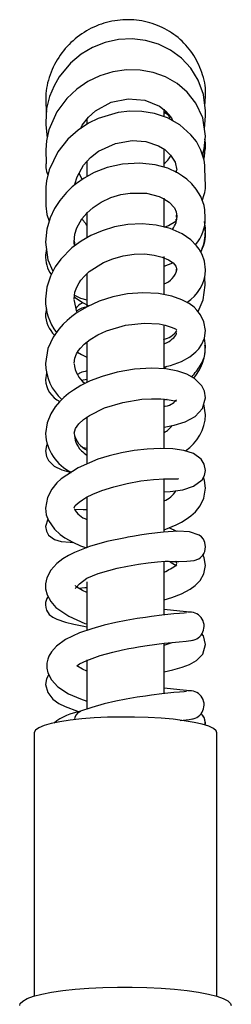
# Model space of a CAD drawing. Header units: millimetres. Extents: x 3938.164 to 3938.214, y 1657.157 to 1657.675.
# Tile 2 of 2: x 3938.171 to 3938.208, y 1657.502 to 1657.675. Entities that reach past the tile are written whole.
import ezdxf

# ---------------------------------------------------------------- set-up
doc = ezdxf.new("R2010")
doc.units = ezdxf.units.MM
doc.layers.add('SANINDUSA', color=3, linetype='Continuous')

msp = doc.modelspace()

# ---------------------------------------------------------------- linework, layer by layer
at = {"layer": 'SANINDUSA'}
for p, q in [((3938.203202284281, 1657.661225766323), (3938.203176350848, 1657.66152554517)), ((3938.203102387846, 1657.659445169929), (3938.203202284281, 1657.661225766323)), ((3938.175338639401, 1657.658224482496), (3938.175267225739, 1657.656157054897)), ((3938.195953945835, 1657.657747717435), (3938.195953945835, 1657.658902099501)), ((3938.196561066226, 1657.657999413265), (3938.195953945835, 1657.658337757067)), ((3938.203203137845, 1657.657745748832), (3938.20320248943, 1657.658619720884)), ((3938.175267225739, 1657.656157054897), (3938.175488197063, 1657.653916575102)), ((3938.182454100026, 1657.657309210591), (3938.182454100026, 1657.656347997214)), ((3938.203009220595, 1657.655450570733), (3938.203203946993, 1657.657758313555)), ((3938.203201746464, 1657.652865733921), (3938.203131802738, 1657.653471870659)), ((3938.175244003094, 1657.651797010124), (3938.175308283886, 1657.649405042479)), ((3938.195953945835, 1657.648887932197), (3938.195953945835, 1657.651987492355)), ((3938.182454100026, 1657.649861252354), (3938.182454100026, 1657.647250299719)), ((3938.18162510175, 1657.646602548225), (3938.181073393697, 1657.647682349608)), ((3938.203133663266, 1657.646339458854), (3938.203074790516, 1657.649135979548)), ((3938.175296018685, 1657.645332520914), (3938.175249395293, 1657.641970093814)), ((3938.195953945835, 1657.638221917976), (3938.195953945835, 1657.643330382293)), ((3938.182454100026, 1657.640874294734), (3938.182454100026, 1657.636515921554)), ((3938.203150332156, 1657.639833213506), (3938.203057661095, 1657.641258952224)), ((3938.198203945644, 1657.640095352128), (3938.198065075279, 1657.639306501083)), ((3938.20320167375, 1657.638044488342), (3938.203040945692, 1657.639222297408)), ((3938.203165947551, 1657.637600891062), (3938.203202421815, 1657.638035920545)), ((3938.18027774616, 1657.63494272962), (3938.180204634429, 1657.635603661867)), ((3938.175366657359, 1657.634483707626), (3938.175205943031, 1657.633364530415)), ((3938.195953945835, 1657.626538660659), (3938.195953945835, 1657.633081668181)), ((3938.195953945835, 1657.631400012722), (3938.197470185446, 1657.632020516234)), ((3938.182454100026, 1657.630116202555), (3938.182454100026, 1657.624403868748)), ((3938.203159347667, 1657.628064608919), (3938.203056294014, 1657.629474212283)), ((3938.175362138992, 1657.623937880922), (3938.175203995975, 1657.623037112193)), ((3938.195953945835, 1657.613551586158), (3938.195953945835, 1657.621107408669)), ((3938.182454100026, 1657.618158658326), (3938.182454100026, 1657.611024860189)), ((3938.203202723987, 1657.617415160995), (3938.203002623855, 1657.618770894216)), ((3938.181514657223, 1657.611451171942), (3938.182454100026, 1657.611616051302)), ((3938.195936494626, 1657.607916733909), (3938.196208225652, 1657.608059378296)), ((3938.195953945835, 1657.599454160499), (3938.195953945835, 1657.608149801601)), ((3938.203202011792, 1657.605371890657), (3938.202915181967, 1657.607302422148)), ((3938.182454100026, 1657.605031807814), (3938.182454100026, 1657.596785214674)), ((3938.182454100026, 1657.599470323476), (3938.181898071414, 1657.599565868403)), ((3938.195953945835, 1657.584851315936), (3938.195953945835, 1657.594197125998)), ((3938.182454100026, 1657.590986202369), (3938.182454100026, 1657.58207340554)), ((3938.198190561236, 1657.584931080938), (3938.196848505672, 1657.585556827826)), ((3938.195953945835, 1657.57683864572), (3938.195953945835, 1657.579708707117)), ((3938.195953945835, 1657.570284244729), (3938.195953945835, 1657.57683864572)), ((3938.182454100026, 1657.576112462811), (3938.182454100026, 1657.56757480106)), ((3938.195953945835, 1657.556496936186), (3938.195953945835, 1657.565323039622)), ((3938.195953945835, 1657.565123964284), (3938.196133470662, 1657.565063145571)), ((3938.182454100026, 1657.562419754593), (3938.182454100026, 1657.553787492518)), ((3938.203147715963, 1657.550974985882), (3938.203159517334, 1657.551478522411)), ((3938.173203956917, 1657.549621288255), (3938.173203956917, 1657.503470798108)), ((3938.205203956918, 1657.503470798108), (3938.205203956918, 1657.549621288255))]:
    msp.add_line(p, q, dxfattribs=at)
at = {"layer": 'SANINDUSA', "flags": 128}
for points in [[(3938.20320248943, 1657.658619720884), (3938.202854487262, 1657.661489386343), (3938.201939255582, 1657.664005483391), (3938.20063276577, 1657.666109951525), (3938.199004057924, 1657.667864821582), (3938.197095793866, 1657.669272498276), (3938.194986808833, 1657.670310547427), (3938.192730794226, 1657.670970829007), (3938.190373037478, 1657.671241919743), (3938.187983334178, 1657.671118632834), (3938.185647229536, 1657.670602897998), (3938.183457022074, 1657.669729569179), (3938.181463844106, 1657.668545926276), (3938.179600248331, 1657.666990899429), (3938.177621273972, 1657.664597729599), (3938.176705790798, 1657.663012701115), (3938.175939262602, 1657.661149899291), (3938.175406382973, 1657.65901792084), (3938.175338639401, 1657.658224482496)], [(3938.203203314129, 1657.654197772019), (3938.202705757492, 1657.65740930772), (3938.201514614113, 1657.659990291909), (3938.199999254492, 1657.661924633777), (3938.198228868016, 1657.663435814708), (3938.196215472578, 1657.664592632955), (3938.194035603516, 1657.66537326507), (3938.191743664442, 1657.665784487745), (3938.189382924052, 1657.665823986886), (3938.187016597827, 1657.665489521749), (3938.184726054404, 1657.664793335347), (3938.182603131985, 1657.663766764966), (3938.180695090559, 1657.662455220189), (3938.178956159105, 1657.660816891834), (3938.177218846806, 1657.658472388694), (3938.175802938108, 1657.655293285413), (3938.175368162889, 1657.653391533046), (3938.175244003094, 1657.651797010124)], [(3938.181372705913, 1657.655554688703), (3938.181632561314, 1657.656098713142), (3938.182757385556, 1657.657531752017), (3938.183950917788, 1657.658607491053), (3938.186700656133, 1657.660129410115), (3938.189679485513, 1657.66076031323), (3938.192600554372, 1657.660512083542), (3938.195172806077, 1657.659429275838), (3938.196235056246, 1657.658600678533), (3938.197173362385, 1657.657502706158), (3938.197499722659, 1657.656843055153)], [(3938.203074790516, 1657.649135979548), (3938.202981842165, 1657.649986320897), (3938.202406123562, 1657.651746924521), (3938.201594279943, 1657.653230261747), (3938.200656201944, 1657.654442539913), (3938.198682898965, 1657.656181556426), (3938.196536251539, 1657.657381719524), (3938.194298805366, 1657.658142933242), (3938.192076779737, 1657.658510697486), (3938.189941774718, 1657.658550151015), (3938.187932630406, 1657.658321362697), (3938.184416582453, 1657.657270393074), (3938.182741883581, 1657.656443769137), (3938.180949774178, 1657.655265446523), (3938.179146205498, 1657.653666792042), (3938.177362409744, 1657.651421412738), (3938.175858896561, 1657.64827636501), (3938.175382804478, 1657.646362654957), (3938.175296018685, 1657.645332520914)], [(3938.195884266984, 1657.658874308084), (3938.196784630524, 1657.657710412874), (3938.196945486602, 1657.657367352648)], [(3938.180353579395, 1657.645738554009), (3938.180357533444, 1657.645777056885), (3938.180739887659, 1657.647079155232), (3938.181862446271, 1657.649109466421), (3938.183084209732, 1657.650467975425), (3938.184457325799, 1657.651538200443), (3938.187476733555, 1657.652931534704), (3938.190379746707, 1657.653412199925), (3938.192760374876, 1657.6532383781), (3938.194962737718, 1657.652512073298), (3938.196071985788, 1657.651838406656), (3938.197092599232, 1657.650890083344), (3938.197878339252, 1657.649614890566), (3938.198159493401, 1657.648234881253)], [(3938.202664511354, 1657.650956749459), (3938.202978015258, 1657.651984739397), (3938.203203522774, 1657.654165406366)], [(3938.202913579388, 1657.650195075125), (3938.203023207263, 1657.650647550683), (3938.203201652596, 1657.652871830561)], [(3938.203057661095, 1657.641258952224), (3938.202956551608, 1657.64204610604), (3938.202356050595, 1657.643639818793), (3938.2015918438, 1657.644890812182), (3938.200811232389, 1657.645823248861), (3938.199931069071, 1657.64664344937), (3938.199191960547, 1657.647203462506), (3938.198291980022, 1657.647766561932), (3938.196583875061, 1657.648560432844), (3938.194398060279, 1657.649180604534), (3938.191717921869, 1657.649481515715), (3938.18868866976, 1657.649302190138), (3938.185976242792, 1657.648686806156), (3938.183740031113, 1657.64781427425), (3938.181980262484, 1657.646850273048), (3938.18065586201, 1657.645926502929), (3938.179885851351, 1657.645291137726), (3938.178875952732, 1657.644317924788), (3938.177702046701, 1657.642915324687), (3938.176809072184, 1657.641540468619), (3938.176011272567, 1657.639865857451), (3938.175431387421, 1657.637887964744), (3938.175205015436, 1657.635631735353)], [(3938.180204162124, 1657.635676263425), (3938.180349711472, 1657.636992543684), (3938.180692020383, 1657.638106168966), (3938.181582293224, 1657.639710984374), (3938.182426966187, 1657.640713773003), (3938.183527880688, 1657.641693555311), (3938.184946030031, 1657.642630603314), (3938.186651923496, 1657.643430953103), (3938.188391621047, 1657.643960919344), (3938.190043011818, 1657.644229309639), (3938.192870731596, 1657.644181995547), (3938.195075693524, 1657.643620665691), (3938.195934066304, 1657.643225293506), (3938.196858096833, 1657.642615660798), (3938.197770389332, 1657.641611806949), (3938.198077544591, 1657.640946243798), (3938.198202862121, 1657.640167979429)], [(3938.175249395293, 1657.641970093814), (3938.175434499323, 1657.640439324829), (3938.175842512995, 1657.63929024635)], [(3938.196044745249, 1657.638256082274), (3938.196709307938, 1657.638513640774), (3938.198024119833, 1657.639282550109)], [(3938.203201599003, 1657.630786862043), (3938.203016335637, 1657.632285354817), (3938.202586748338, 1657.633479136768), (3938.202079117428, 1657.634371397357), (3938.201617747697, 1657.63499013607), (3938.200622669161, 1657.636000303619), (3938.199124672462, 1657.637055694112), (3938.197012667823, 1657.638012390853), (3938.194594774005, 1657.638621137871), (3938.192103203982, 1657.63883717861), (3938.189637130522, 1657.63870824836), (3938.187274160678, 1657.638281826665), (3938.185097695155, 1657.63761794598), (3938.183149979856, 1657.636775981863), (3938.181449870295, 1657.635805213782), (3938.179839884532, 1657.634620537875), (3938.177890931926, 1657.63265940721), (3938.176916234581, 1657.63129802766), (3938.176060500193, 1657.629659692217), (3938.175442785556, 1657.627751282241), (3938.175205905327, 1657.625606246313)], [(3938.175204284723, 1657.635629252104), (3938.175641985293, 1657.632541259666), (3938.176506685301, 1657.630513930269)], [(3938.180204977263, 1657.625662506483), (3938.180356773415, 1657.626824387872), (3938.180688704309, 1657.627756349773), (3938.181073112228, 1657.628462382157), (3938.181406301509, 1657.628947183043), (3938.182016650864, 1657.629671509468), (3938.182862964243, 1657.630465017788), (3938.185361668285, 1657.632058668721), (3938.186971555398, 1657.632717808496), (3938.188773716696, 1657.633210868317), (3938.190700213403, 1657.633496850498), (3938.192577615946, 1657.633542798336), (3938.19424484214, 1657.633365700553), (3938.195635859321, 1657.633008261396), (3938.196717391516, 1657.632534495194), (3938.197531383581, 1657.631978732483), (3938.198032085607, 1657.631397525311), (3938.198203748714, 1657.63083479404)], [(3938.201896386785, 1657.623446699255), (3938.202786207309, 1657.625499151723), (3938.203159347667, 1657.628064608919)], [(3938.203203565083, 1657.620108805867), (3938.202931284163, 1657.621682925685), (3938.202341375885, 1657.62287665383), (3938.201701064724, 1657.62369691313), (3938.201188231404, 1657.624195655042), (3938.200320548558, 1657.624849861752), (3938.199064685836, 1657.625535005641), (3938.197306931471, 1657.626168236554), (3938.194952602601, 1657.62662399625), (3938.192246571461, 1657.626756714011), (3938.189552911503, 1657.626545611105), (3938.186981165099, 1657.626036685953), (3938.184610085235, 1657.625272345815), (3938.18249495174, 1657.624311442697), (3938.180747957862, 1657.623271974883), (3938.179792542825, 1657.622579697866), (3938.178989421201, 1657.621908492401), (3938.178296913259, 1657.621245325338), (3938.177525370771, 1657.620380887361), (3938.17654297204, 1657.618978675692), (3938.175629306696, 1657.616969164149), (3938.175204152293, 1657.614353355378)], [(3938.180789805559, 1657.623296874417), (3938.180705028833, 1657.623421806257), (3938.180205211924, 1657.6255698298)], [(3938.180253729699, 1657.626035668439), (3938.181656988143, 1657.625059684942), (3938.182799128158, 1657.624449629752)], [(3938.180293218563, 1657.626337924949), (3938.181343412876, 1657.625823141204), (3938.182454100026, 1657.625497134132)], [(3938.180204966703, 1657.614406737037), (3938.180343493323, 1657.615304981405), (3938.180646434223, 1657.616043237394), (3938.181001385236, 1657.616618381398), (3938.181318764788, 1657.61702662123), (3938.181995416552, 1657.617726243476), (3938.183007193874, 1657.618534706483), (3938.184338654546, 1657.619351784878), (3938.185857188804, 1657.620063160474), (3938.189213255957, 1657.621071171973), (3938.192457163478, 1657.621440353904), (3938.195069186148, 1657.621277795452), (3938.196135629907, 1657.621059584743), (3938.19717438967, 1657.620744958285), (3938.197922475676, 1657.620435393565), (3938.198202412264, 1657.62017578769)], [(3938.195953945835, 1657.613762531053), (3938.197055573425, 1657.613999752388), (3938.198974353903, 1657.614705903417), (3938.200451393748, 1657.615529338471), (3938.201531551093, 1657.616404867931), (3938.202023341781, 1657.616943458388), (3938.202557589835, 1657.6177243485), (3938.203007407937, 1657.618782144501), (3938.203201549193, 1657.620119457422)], [(3938.180835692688, 1657.616349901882), (3938.181505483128, 1657.61590636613), (3938.182454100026, 1657.615442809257)], [(3938.203202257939, 1657.608331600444), (3938.203011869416, 1657.609476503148), (3938.202540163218, 1657.610429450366), (3938.201252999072, 1657.611732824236), (3938.1999552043, 1657.612456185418), (3938.198338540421, 1657.613011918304), (3938.196276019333, 1657.613404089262), (3938.193741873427, 1657.613548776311), (3938.190753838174, 1657.613357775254), (3938.187723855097, 1657.612827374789), (3938.185130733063, 1657.612098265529), (3938.183033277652, 1657.6112853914), (3938.181415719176, 1657.610482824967), (3938.180103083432, 1657.609684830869), (3938.179253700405, 1657.609075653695), (3938.178435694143, 1657.608395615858), (3938.177635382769, 1657.607608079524), (3938.176904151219, 1657.606732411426), (3938.176128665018, 1657.60552366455), (3938.175482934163, 1657.603963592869), (3938.175206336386, 1657.602072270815)], [(3938.196432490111, 1657.613865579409), (3938.196428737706, 1657.613861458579), (3938.195889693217, 1657.61342614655)], [(3938.175404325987, 1657.612716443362), (3938.175386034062, 1657.612676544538), (3938.175206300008, 1657.611515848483)], [(3938.18020420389, 1657.602129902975), (3938.180448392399, 1657.602985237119), (3938.181053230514, 1657.603802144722), (3938.181857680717, 1657.604537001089), (3938.182888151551, 1657.60525686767), (3938.185550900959, 1657.606571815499), (3938.188733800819, 1657.607540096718), (3938.192077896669, 1657.608072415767), (3938.193751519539, 1657.608174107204), (3938.195381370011, 1657.608150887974), (3938.19683112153, 1657.60799044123), (3938.19783062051, 1657.607787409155), (3938.198112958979, 1657.607828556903)], [(3938.196474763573, 1657.60802988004), (3938.196457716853, 1657.60802427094), (3938.195936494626, 1657.607916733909)], [(3938.195953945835, 1657.603210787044), (3938.197689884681, 1657.603522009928), (3938.199617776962, 1657.604130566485), (3938.201371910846, 1657.605077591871), (3938.202672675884, 1657.606452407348), (3938.203203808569, 1657.608314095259)], [(3938.203202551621, 1657.595607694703), (3938.202970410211, 1657.596729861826), (3938.202444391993, 1657.597577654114), (3938.201089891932, 1657.598573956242), (3938.199410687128, 1657.599122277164), (3938.197472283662, 1657.599392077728), (3938.195301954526, 1657.599458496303), (3938.193015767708, 1657.599350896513), (3938.190719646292, 1657.599089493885), (3938.188494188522, 1657.598695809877), (3938.186369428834, 1657.598181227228), (3938.184382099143, 1657.597561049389), (3938.180927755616, 1657.596090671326), (3938.177956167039, 1657.594126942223), (3938.177214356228, 1657.593417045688), (3938.17634199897, 1657.592337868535), (3938.175559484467, 1657.59085391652), (3938.175204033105, 1657.58899006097)], [(3938.175485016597, 1657.600220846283), (3938.175374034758, 1657.600001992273), (3938.175204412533, 1657.599016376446)], [(3938.175204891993, 1657.599016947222), (3938.175359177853, 1657.598079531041), (3938.175732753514, 1657.597335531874), (3938.176735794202, 1657.596380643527), (3938.178054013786, 1657.595735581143), (3938.179719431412, 1657.595269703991)], [(3938.18020547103, 1657.589060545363), (3938.180379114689, 1657.589439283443), (3938.180728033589, 1657.589776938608), (3938.18108014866, 1657.590056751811), (3938.18167347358, 1657.590479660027), (3938.182405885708, 1657.59091958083), (3938.183511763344, 1657.591470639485), (3938.185083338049, 1657.592104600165), (3938.187162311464, 1657.592763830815), (3938.189514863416, 1657.5933376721), (3938.191879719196, 1657.593766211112), (3938.194102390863, 1657.59403431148), (3938.196033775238, 1657.594141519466), (3938.197548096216, 1657.594130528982), (3938.198389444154, 1657.594119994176), (3938.198478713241, 1657.59421572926)], [(3938.195953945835, 1657.591844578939), (3938.197035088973, 1657.591895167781), (3938.199207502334, 1657.592210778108), (3938.201116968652, 1657.592832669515), (3938.202587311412, 1657.593935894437), (3938.203034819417, 1657.594713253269), (3938.20320207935, 1657.595621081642)], [(3938.203203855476, 1657.592485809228), (3938.203036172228, 1657.593830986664), (3938.202840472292, 1657.594375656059)], [(3938.195953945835, 1657.585204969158), (3938.196252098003, 1657.5853034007), (3938.198040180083, 1657.586063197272), (3938.199008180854, 1657.586567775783), (3938.199815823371, 1657.587060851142), (3938.200634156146, 1657.587656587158), (3938.20142253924, 1657.588373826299), (3938.202241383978, 1657.589391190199), (3938.202915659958, 1657.590761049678), (3938.203203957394, 1657.592493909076)], [(3938.175206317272, 1657.588993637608), (3938.175350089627, 1657.587830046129), (3938.175715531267, 1657.586826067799), (3938.176763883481, 1657.585305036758), (3938.17779157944, 1657.584358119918), (3938.178595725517, 1657.583787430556), (3938.179969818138, 1657.583019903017), (3938.181347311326, 1657.582416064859), (3938.182376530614, 1657.582060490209)], [(3938.175617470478, 1657.58709547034), (3938.175595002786, 1657.587073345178), (3938.175205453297, 1657.585801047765)], [(3938.182454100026, 1657.588693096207), (3938.181815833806, 1657.588732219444), (3938.180290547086, 1657.588744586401)], [(3938.175205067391, 1657.585802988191), (3938.175359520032, 1657.58494471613), (3938.175734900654, 1657.584276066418), (3938.176780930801, 1657.583502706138), (3938.177975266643, 1657.583182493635), (3938.17950789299, 1657.583014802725), (3938.180020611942, 1657.582997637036)], [(3938.18964857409, 1657.583899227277), (3938.189192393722, 1657.583823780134), (3938.185950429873, 1657.583150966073), (3938.182885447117, 1657.582260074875), (3938.180300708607, 1657.58124640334), (3938.179223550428, 1657.580715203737), (3938.17823402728, 1657.580121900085), (3938.177164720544, 1657.579292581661), (3938.176145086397, 1657.578156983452), (3938.1754375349, 1657.576795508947), (3938.17521608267, 1657.575717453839), (3938.175235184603, 1657.574880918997), (3938.175508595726, 1657.573800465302), (3938.176155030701, 1657.572618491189), (3938.177047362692, 1657.57161263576), (3938.179282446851, 1657.57004804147), (3938.182116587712, 1657.568812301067), (3938.182454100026, 1657.568700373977)], [(3938.203203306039, 1657.582237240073), (3938.20309459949, 1657.582956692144), (3938.202831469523, 1657.583543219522), (3938.202488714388, 1657.583982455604), (3938.202118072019, 1657.58428869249), (3938.200423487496, 1657.584860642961), (3938.198364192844, 1657.584940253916), (3938.195862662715, 1657.584808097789), (3938.193290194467, 1657.584508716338), (3938.192048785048, 1657.584322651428), (3938.190455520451, 1657.584055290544), (3938.189609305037, 1657.583891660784)], [(3938.202952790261, 1657.581197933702), (3938.203054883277, 1657.581392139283), (3938.203201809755, 1657.582227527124)], [(3938.198387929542, 1657.579672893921), (3938.199956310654, 1657.579683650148), (3938.201227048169, 1657.57983753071), (3938.202028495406, 1657.580135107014), (3938.202319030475, 1657.580333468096), (3938.202558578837, 1657.580559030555), (3938.202760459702, 1657.580811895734), (3938.202940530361, 1657.581114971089), (3938.202962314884, 1657.581182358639)], [(3938.203201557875, 1657.57897781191), (3938.202990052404, 1657.580290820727), (3938.202712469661, 1657.580900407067)], [(3938.182432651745, 1657.57675427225), (3938.184410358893, 1657.577535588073), (3938.186263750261, 1657.578102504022), (3938.187768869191, 1657.578477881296), (3938.18956436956, 1657.578842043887), (3938.191448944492, 1657.579167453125), (3938.193147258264, 1657.57941632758), (3938.194793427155, 1657.579612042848), (3938.196137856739, 1657.579724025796)], [(3938.195953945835, 1657.572924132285), (3938.197311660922, 1657.573341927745), (3938.199000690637, 1657.574008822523), (3938.200523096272, 1657.574823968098), (3938.201383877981, 1657.5754533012), (3938.202237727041, 1657.576326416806), (3938.20291840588, 1657.577497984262), (3938.203201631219, 1657.578978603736)], [(3938.180406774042, 1657.574939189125), (3938.18041355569, 1657.574939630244), (3938.180585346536, 1657.575112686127), (3938.181146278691, 1657.575748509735), (3938.182432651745, 1657.57675427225)], [(3938.182454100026, 1657.574242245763), (3938.181661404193, 1657.574586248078), (3938.180705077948, 1657.575161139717), (3938.180414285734, 1657.575419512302), (3938.18041806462, 1657.575377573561)], [(3938.182454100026, 1657.575060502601), (3938.182066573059, 1657.575024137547), (3938.181067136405, 1657.574943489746)], [(3938.175205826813, 1657.572063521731), (3938.17525798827, 1657.571563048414), (3938.175396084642, 1657.571112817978), (3938.175849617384, 1657.570389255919), (3938.176465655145, 1657.569882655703), (3938.17718417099, 1657.569516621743), (3938.178700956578, 1657.56903302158), (3938.18018477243, 1657.568693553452), (3938.181899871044, 1657.568337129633), (3938.182454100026, 1657.568226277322)], [(3938.199863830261, 1657.570676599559), (3938.199886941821, 1657.570665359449), (3938.199446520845, 1657.570608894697), (3938.198655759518, 1657.570535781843), (3938.197677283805, 1657.570456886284), (3938.195559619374, 1657.570244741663), (3938.193753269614, 1657.570012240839), (3938.192702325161, 1657.569862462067), (3938.191224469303, 1657.569636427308), (3938.189298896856, 1657.569314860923), (3938.187527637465, 1657.568964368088), (3938.185501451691, 1657.568486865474), (3938.183325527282, 1657.567873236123), (3938.181171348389, 1657.567135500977)], [(3938.18117134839, 1657.567135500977), (3938.178712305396, 1657.565960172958), (3938.17712059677, 1657.564792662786), (3938.176240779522, 1657.563806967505), (3938.175816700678, 1657.563078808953), (3938.175600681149, 1657.562509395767), (3938.175458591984, 1657.561820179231), (3938.175454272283, 1657.560969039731), (3938.175632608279, 1657.560127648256), (3938.176261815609, 1657.558886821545), (3938.177392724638, 1657.557686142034), (3938.179246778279, 1657.556480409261), (3938.181322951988, 1657.555559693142), (3938.182454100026, 1657.555165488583)], [(3938.203203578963, 1657.565100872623), (3938.202819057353, 1657.56662731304), (3938.202580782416, 1657.566952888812)], [(3938.182456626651, 1657.562326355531), (3938.184784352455, 1657.563161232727), (3938.186981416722, 1657.563775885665), (3938.188702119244, 1657.56416958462), (3938.189813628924, 1657.564387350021), (3938.190596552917, 1657.564526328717), (3938.191494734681, 1657.564679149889), (3938.192578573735, 1657.564854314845), (3938.194680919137, 1657.565161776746), (3938.195967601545, 1657.565324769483), (3938.197312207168, 1657.565468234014), (3938.198619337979, 1657.565582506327), (3938.199790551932, 1657.565691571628), (3938.20062124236, 1657.565783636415), (3938.200875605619, 1657.565839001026)], [(3938.195953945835, 1657.560332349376), (3938.197477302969, 1657.560684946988), (3938.199111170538, 1657.561149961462), (3938.200376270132, 1657.561619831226), (3938.201626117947, 1657.562310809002), (3938.202711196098, 1657.563427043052), (3938.203203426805, 1657.565097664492)], [(3938.180684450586, 1657.561392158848), (3938.181146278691, 1657.561703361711), (3938.182456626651, 1657.562326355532)], [(3938.182454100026, 1657.560454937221), (3938.181661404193, 1657.560798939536), (3938.180705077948, 1657.561373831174), (3938.180684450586, 1657.561392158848)], [(3938.175787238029, 1657.55982271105), (3938.175380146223, 1657.5590891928), (3938.175204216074, 1657.558113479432)], [(3938.175204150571, 1657.558113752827), (3938.175595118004, 1657.556664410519), (3938.176491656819, 1657.555551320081), (3938.177569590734, 1657.554778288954), (3938.178641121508, 1657.554241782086), (3938.180831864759, 1657.553430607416), (3938.181196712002, 1657.553322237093)], [(3938.199863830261, 1657.556889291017), (3938.199886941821, 1657.556878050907), (3938.199446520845, 1657.556821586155), (3938.198655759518, 1657.556748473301), (3938.197677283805, 1657.556669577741), (3938.195559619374, 1657.556457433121), (3938.193753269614, 1657.556224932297), (3938.192702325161, 1657.556075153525), (3938.191224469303, 1657.555849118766), (3938.189298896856, 1657.555527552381), (3938.187527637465, 1657.555177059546), (3938.185501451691, 1657.554699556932), (3938.183325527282, 1657.554085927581), (3938.181171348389, 1657.553348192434)], [(3938.186028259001, 1657.552344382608), (3938.183726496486, 1657.552231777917), (3938.181547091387, 1657.5520608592), (3938.179538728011, 1657.5518354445), (3938.177746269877, 1657.551560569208), (3938.176209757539, 1657.551242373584), (3938.174963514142, 1657.550887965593), (3938.174035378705, 1657.550505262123), (3938.173446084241, 1657.550102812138), (3938.173208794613, 1657.549689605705), (3938.173203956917, 1657.549621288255)], [(3938.205203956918, 1657.549621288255), (3938.205079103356, 1657.549967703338), (3938.204604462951, 1657.550374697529), (3938.203785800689, 1657.550764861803), (3938.202641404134, 1657.551129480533), (3938.201196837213, 1657.55146040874), (3938.199484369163, 1657.551750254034), (3938.197542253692, 1657.551992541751), (3938.195413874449, 1657.552181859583), (3938.19314677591, 1657.552313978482), (3938.190791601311, 1657.552385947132), (3938.188400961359, 1657.552396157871), (3938.186028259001, 1657.552344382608)], [(3938.170703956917, 1657.501858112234), (3938.170794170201, 1657.502174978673), (3938.17122729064, 1657.502616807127), (3938.17201030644, 1657.503043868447), (3938.173127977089, 1657.503447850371), (3938.1745585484, 1657.503820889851), (3938.176274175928, 1657.504155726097), (3938.178241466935, 1657.504445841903), (3938.180422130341, 1657.504685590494), (3938.182773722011, 1657.504870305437), (3938.18525047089, 1657.504996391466), (3938.187804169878, 1657.50506139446), (3938.190385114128, 1657.505064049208), (3938.192943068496, 1657.50500430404), (3938.195428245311, 1657.504883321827), (3938.197792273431, 1657.504703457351), (3938.199989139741, 1657.504468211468), (3938.201976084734, 1657.504182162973), (3938.203714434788, 1657.503850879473), (3938.205170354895, 1657.503480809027), (3938.206315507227, 1657.503079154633), (3938.207127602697, 1657.502653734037), (3938.207590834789, 1657.502212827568), (3938.207703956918, 1657.501858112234)]]:
    msp.add_lwpolyline(points, dxfattribs=at)
at = {"layer": 'SANINDUSA'}
for centre, radius, start, end in [((3938.193591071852, 1657.652641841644), 0.004022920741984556, 305.9693829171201, 332.4767874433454), ((3938.196360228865, 1657.639676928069), 0.006791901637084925, 318.4224561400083, 1.318524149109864), ((3938.195897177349, 1657.637116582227), 0.007233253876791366, 333.3594360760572, 0.458934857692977), ((3938.181301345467, 1657.633261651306), 0.006095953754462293, 178.9919077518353, 213.1803717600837), ((3938.194622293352, 1657.631757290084), 0.003717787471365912, 290.9887192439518, 344.360771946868), ((3938.196268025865, 1657.630968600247), 0.006938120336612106, 301.7516347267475, 358.4585614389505), ((3938.184550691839, 1657.625457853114), 0.00934635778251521, 179.0789340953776, 217.2911976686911), ((3938.183329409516, 1657.619549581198), 0.004828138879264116, 100.1365293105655, 123.4428009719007), ((3938.180644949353, 1657.623124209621), 0.005441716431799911, 181.0056140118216, 224.6008303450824), ((3938.195062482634, 1657.622419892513), 0.003921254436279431, 281.3720664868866, 323.232902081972), ((3938.194439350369, 1657.617448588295), 0.008764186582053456, 319.8454314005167, 359.7455598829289), ((3938.184100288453, 1657.614553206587), 0.008897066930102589, 181.3075787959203, 227.2179883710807), ((3938.184957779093, 1657.614721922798), 0.004771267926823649, 184.9185117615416, 233.2186556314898), ((3938.179681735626, 1657.611714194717), 0.004480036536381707, 182.511603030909, 243.9842106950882), ((3938.195268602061, 1657.60563413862), 0.007937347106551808, 303.7534733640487, 358.1143102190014), ((3938.193756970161, 1657.60612979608), 0.004468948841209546, 299.4463944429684, 323.3046792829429), ((3938.183443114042, 1657.602644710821), 0.00825915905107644, 184.0262675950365, 243.0711490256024), ((3938.184423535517, 1657.602989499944), 0.004325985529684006, 192.8258826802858, 242.9185243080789), ((3938.194353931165, 1657.594216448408), 0.004266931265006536, 292.0230880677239, 329.3115437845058), ((3938.183707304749, 1657.590765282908), 0.003948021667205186, 207.4572425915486, 251.492668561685), ((3938.186211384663, 1657.596716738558), 0.02131190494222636, 297.2028220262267, 304.1745205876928), ((3938.19805399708, 1657.611893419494), 0.03222640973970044, 266.5912570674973, 270.8833930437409), ((3938.200240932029, 1657.584020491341), 0.005481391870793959, 232.1696697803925, 247.2405978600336), ((3938.17752293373, 1657.572094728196), 0.002317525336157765, 142.8425639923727, 180.7861308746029), ((3938.171444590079, 1657.311504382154), 0.2608695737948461, 83.62669501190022, 84.60896561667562), ((3938.200457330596, 1657.568299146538), 0.002499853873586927, 276.0476290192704, 98.28953876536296), ((3938.192861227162, 1657.577072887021), 0.01245206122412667, 284.3810792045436, 291.3511787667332), ((3938.171444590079, 1657.297717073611), 0.2608695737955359, 83.62669501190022, 84.60896561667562), ((3938.200457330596, 1657.554511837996), 0.002499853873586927, 276.0476290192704, 98.28953876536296), ((3938.182573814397, 1657.544312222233), 0.009132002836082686, 97.9365582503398, 129.9900040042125), ((3938.181734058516, 1657.551981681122), 0.001438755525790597, 107.0283430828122, 183.3967995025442), ((3938.201159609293, 1657.551368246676), 0.002007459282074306, 3.184441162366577, 51.26988221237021), ((3938.200963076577, 1657.551234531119), 0.002238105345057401, 357.7128021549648, 49.48129804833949), ((3938.197880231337, 1657.568856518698), 0.0170696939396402, 273.0548203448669, 280.1065391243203)]:
    msp.add_arc(centre, radius, start, end, dxfattribs=at)
for points, knots in [([(3938.203170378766, 1657.661469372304), (3938.203179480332, 1657.661549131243), (3938.203329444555, 1657.66286329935), (3938.202639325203, 1657.665422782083), (3938.201071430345, 1657.668795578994), (3938.198506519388, 1657.671590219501), (3938.195289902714, 1657.673583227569), (3938.191619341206, 1657.674635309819), (3938.187767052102, 1657.67465957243), (3938.184019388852, 1657.673659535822), (3938.180661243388, 1657.671686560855), (3938.177924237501, 1657.668888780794), (3938.176043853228, 1657.66546918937), (3938.175095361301, 1657.661866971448), (3938.175294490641, 1657.659500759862), (3938.175384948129, 1657.658425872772)], [0, 0, 0, 0, 0.005433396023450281, 0.08952470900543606, 0.1735846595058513, 0.2576581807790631, 0.341688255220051, 0.4257197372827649, 0.5097604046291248, 0.5937909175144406, 0.6778308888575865, 0.7618690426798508, 0.8459414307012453, 0.9300165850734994, 1, 1, 1, 1]), ([(3938.196829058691, 1657.657218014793), (3938.196882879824, 1657.657278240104), (3938.196989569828, 1657.657397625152), (3938.19704010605, 1657.657548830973), (3938.19706514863, 1657.657623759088)], [0, 0, 0, 0, 0.5044627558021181, 1, 1, 1, 1]), ([(3938.2028446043, 1657.650406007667), (3938.203028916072, 1657.651119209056), (3938.203308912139, 1657.652202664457), (3938.2031285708, 1657.653301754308), (3938.203066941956, 1657.653677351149)], [0, 0, 0, 0, 0.6582655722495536, 1, 1, 1, 1]), ([(3938.175308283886, 1657.649405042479), (3938.175280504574, 1657.649153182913), (3938.175205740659, 1657.648475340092), (3938.175474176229, 1657.647819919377), (3938.175642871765, 1657.64740802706)], [0, 0, 0, 0, 0.3715604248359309, 1, 1, 1, 1]), ([(3938.202645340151, 1657.642872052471), (3938.202949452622, 1657.643834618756), (3938.20331172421, 1657.644981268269), (3938.203158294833, 1657.646151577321), (3938.203133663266, 1657.646339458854)], [0, 0, 0, 0, 0.8394598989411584, 1, 1, 1, 1]), ([(3938.19739914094, 1657.637837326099), (3938.197682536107, 1657.638248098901), (3938.198083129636, 1657.638828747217), (3938.198090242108, 1657.639451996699), (3938.198092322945, 1657.639634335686)], [0, 0, 0, 0, 0.7074382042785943, 1, 1, 1, 1]), ([(3938.202333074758, 1657.633925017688), (3938.20237910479, 1657.63400406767), (3938.203002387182, 1657.635074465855), (3938.203300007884, 1657.636567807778), (3938.203139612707, 1657.637919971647), (3938.203109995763, 1657.638169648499)], [0, 0, 0, 0, 0.06104689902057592, 0.8266224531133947, 1, 1, 1, 1]), ([(3938.181748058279, 1657.625011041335), (3938.181578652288, 1657.624935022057), (3938.180990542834, 1657.624671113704), (3938.180743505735, 1657.624286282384), (3938.180567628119, 1657.624012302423)], [0, 0, 0, 0, 0.2880518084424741, 1, 1, 1, 1]), ([(3938.195953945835, 1657.617819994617), (3938.195991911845, 1657.617831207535), (3938.196646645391, 1657.61802457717), (3938.197415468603, 1657.618645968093), (3938.198100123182, 1657.619290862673), (3938.198101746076, 1657.619659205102), (3938.198101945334, 1657.619704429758)], [0, 0, 0, 0, 0.02794312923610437, 0.481886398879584, 0.9363866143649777, 1, 1, 1, 1]), ([(3938.200780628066, 1657.611996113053), (3938.201343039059, 1657.612660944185), (3938.202557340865, 1657.614096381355), (3938.203270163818, 1657.616055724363), (3938.203121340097, 1657.617252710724), (3938.203083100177, 1657.617560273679)], [0, 0, 0, 0, 0.3906375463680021, 0.8434256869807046, 1, 1, 1, 1]), ([(3938.182454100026, 1657.613037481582), (3938.182036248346, 1657.612943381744), (3938.181307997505, 1657.612779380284), (3938.180969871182, 1657.612496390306), (3938.180825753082, 1657.612375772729)], [0, 0, 0, 0, 0.5737743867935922, 1, 1, 1, 1]), ([(3938.195953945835, 1657.60681421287), (3938.196019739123, 1657.606825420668), (3938.196696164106, 1657.606940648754), (3938.197547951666, 1657.607360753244), (3938.19792532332, 1657.607785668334), (3938.198113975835, 1657.607998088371)], [0, 0, 0, 0, 0.05112774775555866, 0.5256476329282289, 1, 1, 1, 1]), ([(3938.180205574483, 1657.602102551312), (3938.180270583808, 1657.601581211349), (3938.180400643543, 1657.600538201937), (3938.181238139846, 1657.599218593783), (3938.182118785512, 1657.59852981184), (3938.182454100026, 1657.598267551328)], [0, 0, 0, 0, 0.3822771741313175, 0.764795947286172, 0.9999999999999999, 0.9999999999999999, 0.9999999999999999, 0.9999999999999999]), ([(3938.198118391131, 1657.579024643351), (3938.198159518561, 1657.579205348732), (3938.198208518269, 1657.579420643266), (3938.198056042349, 1657.579641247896), (3938.198031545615, 1657.579676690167)], [0, 0, 0, 0, 0.8393403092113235, 1, 1, 1, 1])]:
    msp.add_open_spline(points, degree=3, knots=knots, dxfattribs=at)
for points in [[(3938.19811610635, 1657.647747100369), (3938.198155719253, 1657.648237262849)], [(3938.181589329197, 1657.639719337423), (3938.182454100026, 1657.6385327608)], [(3938.198117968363, 1657.639983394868), (3938.198143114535, 1657.640325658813)], [(3938.180230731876, 1657.635873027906), (3938.180319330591, 1657.634973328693)], [(3938.198114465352, 1657.630644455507), (3938.198130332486, 1657.630904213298)]]:
    msp.add_open_spline(points, degree=1, dxfattribs=at)

doc.saveas('drawing.dxf')
